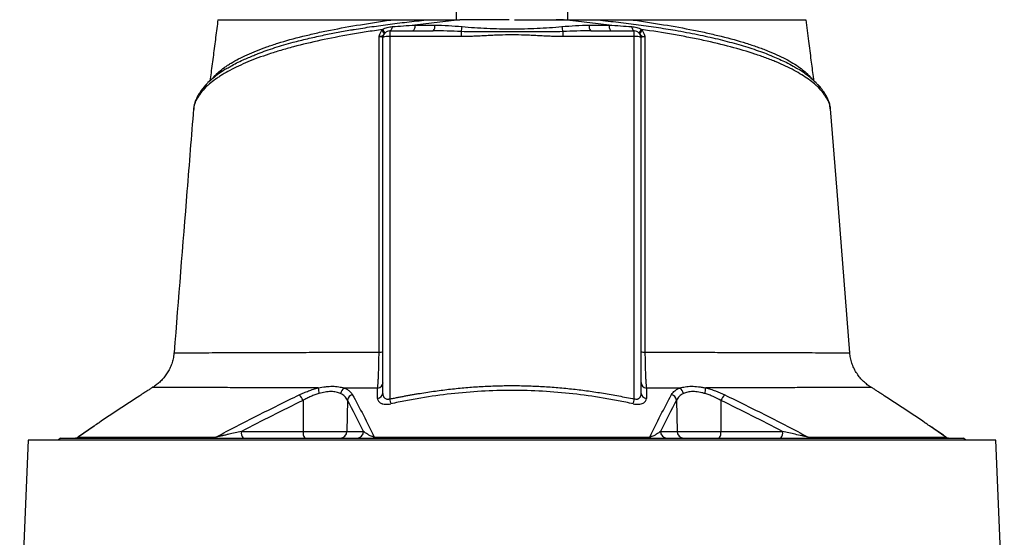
# Model space of a CAD drawing. Header units: millimetres. Extents: x 1828 to 3707, y 764 to 5009.
# Tile 9 of 10: x 2290 to 3176, y 3948 to 4413. Entities that reach past the tile are written whole.
import ezdxf

# ---------------------------------------------------------------- set-up
doc = ezdxf.new("R2010")
doc.units = ezdxf.units.MM
doc.header["$LTSCALE"] = 2

msp = doc.modelspace()

# ---------------------------------------------------------------- linework, layer by layer
at = {"color": 7, "linetype": 'Continuous', "lineweight": 25}
for p, q in [((2622.79, 4402.91), (2622.79, 4397.75)), ((2622.79, 4402.91), (2661.97, 4402.91)), ((2686.96, 4402.26), (2686.96, 4397.75)), ((2778.63, 4402.26), (2778.63, 4397.75)), ((2803.62, 4402.91), (2842.79, 4402.91)), ((2842.79, 4397.75), (2842.79, 4402.91)), ((2616.79, 4077.67), (2616.79, 4396.91)), ((2622.79, 4397.75), (2622.79, 4071.93)), ((2686.96, 4397.75), (2622.79, 4397.75)), ((2842.79, 4397.75), (2778.63, 4397.75)), ((2842.79, 4071.93), (2842.79, 4397.75)), ((2848.79, 4396.91), (2848.79, 4077.66)), ((3008.05, 4354.44), (3007.91, 4354.6)), ((2446.58, 4332.71), (2446.54, 4332.22)), ((3019.15, 4332.11), (3019.04, 4332.71)), ((3036.46, 4113.55), (3036.54, 4113.55)), ((3055.93, 4082.33), (3055.9, 4082.33)), ((2544.86, 4070.7), (2544.98, 4042.81)), ((2584.78, 4070.99), (2584.3, 4042.81)), ((2880.81, 4070.99), (2881.28, 4042.81)), ((2920.73, 4070.7), (2920.6, 4042.81)), ((2356.56, 4047.34), (2343.1, 4038.03)), ((2489.47, 4042.81), (2544.98, 4042.81)), ((2544.98, 4042.81), (2584.3, 4042.81)), ((2584.3, 4042.81), (2599.27, 4042.81)), ((2866.32, 4042.81), (2881.28, 4042.81)), ((2881.28, 4042.81), (2920.6, 4042.81)), ((2920.6, 4042.81), (2976.12, 4042.81)), ((2297.78, 4034.91), (2290.09, 3852.18)), ((3167.81, 4034.91), (2297.78, 4034.91)), ((2326.79, 4036.91), (2324.79, 4034.91)), ((2326.79, 4036.91), (3138.79, 4036.91)), ((3140.79, 4034.91), (3138.79, 4036.91)), ((3175.5, 3852.14), (3167.81, 4034.91))]:
    msp.add_line(p, q, dxfattribs=at)
at = {"color": 8, "linetype": 'Continuous', "lineweight": 25}
for p, q in [((2463.46, 4359.99), (2463.93, 4360.71)), ((3001.78, 4360.06), (3001.67, 4360.7)), ((3001.67, 4360.7), (3002.4, 4359.57)), ((2356.95, 4047.55), (2342.79, 4037.75)), ((3122.8, 4037.75), (3108.1, 4047.92))]:
    msp.add_line(p, q, dxfattribs=at)
at = {"color": 7, "linetype": 'Continuous', "lineweight": 25, "flags": 128}
for points in [[(2625.11, 4406.72), (2624.95, 4405.91), (2624.74, 4405.17), (2624.49, 4404.51), (2624.2, 4403.95), (2623.87, 4403.51), (2623.53, 4403.18), (2623.16, 4402.98), (2622.79, 4402.91)], [(2645.49, 4408.05), (2645.41, 4407.01), (2645.27, 4406.03), (2645.09, 4405.14), (2644.86, 4404.37), (2644.59, 4403.75), (2644.29, 4403.29), (2643.96, 4403.01), (2643.63, 4402.91)], [(2820.1, 4408.05), (2820.18, 4407.01), (2820.31, 4406.03), (2820.5, 4405.14), (2820.73, 4404.37), (2821, 4403.75), (2821.3, 4403.29), (2821.62, 4403.01), (2821.95, 4402.91)], [(2840.47, 4406.72), (2840.63, 4405.91), (2840.84, 4405.17), (2841.1, 4404.51), (2841.39, 4403.95), (2841.71, 4403.51), (2842.06, 4403.18), (2842.42, 4402.98), (2842.79, 4402.91)], [(3036.67, 4113.56), (3025.08, 4258.89), (3019.18, 4332.72)]]:
    msp.add_lwpolyline(points, dxfattribs=at)
at = {"color": 7, "linetype": 'Continuous', "lineweight": 25}
for centre, radius, start, end in [((2612.71, 4398.07), 5.66, 23.88868, 60.78744), ((2613.54, 4400.13), 4.84, 9.24299, 55.02444), ((2622.79, 4396.91), 6, 90, 180), ((2657.41, 4406.99), 6.12, 318.17656, 9.69023), ((2670.29, 4408.16), 17.67, 340.51498, 355.27945), ((2795.29, 4408.16), 17.67, 184.72055, 199.48502), ((2808.18, 4406.99), 6.12, 170.30977, 221.82344), ((2842.79, 4396.91), 6, 0, 90), ((2852.04, 4400.13), 4.84, 124.97556, 170.75701), ((2852.87, 4398.07), 5.66, 119.21256, 156.11132), ((2621.32, 4386.34), 11.5, 82.65042, 113.19586), ((2844.26, 4386.34), 11.5, 66.80414, 97.34958), ((2613.87, 4129.53), 15.43, 267.53228, 280.90614), ((2851.71, 4129.53), 15.43, 259.09391, 272.46771), ((2577.13, 4081.57), 18.51, 178.99491, 194.70553), ((2585.96, 4075.72), 7.34, 123.64611, 171.45211), ((2611.34, 4087.17), 5.46, 276.73252, 356.74598), ((2854.25, 4087.17), 5.46, 183.25435, 263.26851), ((2879.62, 4075.72), 7.34, 8.54574, 56.35025), ((2888.46, 4081.57), 18.51, 345.29632, 1.00913), ((2530.94, 4065.06), 15.02, 22.05748, 45.25191), ((2591.06, 4069.91), 6.37, 106.81928, 170.22076), ((2611.33, 4077.99), 5.47, 276.15505, 356.64553), ((2854.25, 4077.98), 5.47, 183.35451, 263.84499), ((2874.53, 4069.91), 6.37, 9.78019, 73.18254), ((2934.65, 4065.06), 15.02, 134.74778, 157.94153), ((2728.69, 4094.25), 108.23, 191.90059, 194.22634), ((2736.9, 4094.25), 108.21, 345.77228, 348.09828), ((2339.61, 4042.91), 6, 270.00008, 305.34457), ((2339.8, 4042.69), 5.78, 270.03734, 301.23082), ((2464.43, 4040.01), 3.1, 271.38011, 313.78027), ((2496.3, 4041.45), 6.97, 168.8058, 220.70472), ((2551.82, 4041.45), 6.97, 168.8058, 220.70472), ((2578.41, 4042.81), 5.9, 270.98724, 359.999), ((2593.37, 4042.81), 5.9, 270.98724, 359.999), ((2607.74, 4038.19), 1.31, 282.04832, 342.44781), ((2857.85, 4038.19), 1.31, 197.55397, 257.9527), ((2872.21, 4042.81), 5.9, 180.001, 269.01276), ((2887.18, 4042.81), 5.9, 180.001, 269.01276), ((2913.77, 4041.45), 6.97, 319.29528, 11.1942), ((2969.28, 4041.45), 6.97, 319.29528, 11.1942), ((3001.16, 4040.01), 3.1, 226.22234, 268.62013), ((3125.98, 4042.91), 6, 234.73929, 269.99999), ((3125.79, 4042.69), 5.78, 238.77219, 269.96266)]:
    msp.add_arc(centre, radius, start, end, dxfattribs=at)
at = {"color": 8, "linetype": 'Continuous', "lineweight": 25}
for centre, radius, start, end in [((2461.6, 4350.96), 5.35, 136.79731, 179.80848), ((3003.99, 4350.94), 5.36, 0.21199, 40.72616), ((2454.14, 4339.87), 5.54, 154.182, 177.13615), ((3011.44, 4339.87), 5.54, 2.86418, 25.58177)]:
    msp.add_arc(centre, radius, start, end, dxfattribs=at)
at = {"color": 7, "linetype": 'Continuous', "lineweight": 25}
for points, knots in [([(2682.79, 4412.91), (2682.79, 4418.01), (2682.79, 4423.1), (2682.79, 4433.27), (2682.79, 4438.36), (2682.79, 4445.98), (2682.79, 4448.52), (2682.79, 4453.59), (2682.79, 4456.12), (2682.79, 4459.91), (2682.79, 4461.17), (2682.79, 4463.68), (2682.79, 4464.94), (2682.79, 4466.81), (2682.79, 4467.43), (2682.79, 4468.66), (2682.79, 4469.28), (2682.79, 4470.49), (2682.79, 4471.09), (2682.79, 4471.94), (2682.79, 4472.21), (2682.79, 4472.57), (2682.79, 4472.68), (2682.79, 4472.85), (2682.79, 4472.91), (2682.79, 4472.91)], [0, 0, 0, 0, 0.25, 0.25, 0.5, 0.5, 0.625, 0.625, 0.75, 0.75, 0.8125, 0.8125, 0.875, 0.875, 0.90625, 0.90625, 0.9375, 0.9375, 0.96875, 0.96875, 0.984375, 0.984375, 0.992187, 0.992187, 1, 1, 1, 1]), ([(2782.79, 4472.91), (2782.79, 4472.91), (2782.79, 4472.85), (2782.79, 4472.68), (2782.79, 4472.56), (2782.79, 4472.2), (2782.79, 4471.92), (2782.79, 4471.07), (2782.79, 4470.47), (2782.79, 4469.25), (2782.79, 4468.64), (2782.79, 4467.4), (2782.79, 4466.78), (2782.79, 4464.91), (2782.79, 4463.66), (2782.79, 4461.15), (2782.79, 4459.88), (2782.79, 4456.09), (2782.79, 4453.56), (2782.79, 4448.5), (2782.79, 4445.96), (2782.79, 4438.35), (2782.79, 4433.27), (2782.79, 4423.09), (2782.79, 4418), (2782.79, 4412.91)], [0, 0, 0, 0, 0.007813, 0.007813, 0.015625, 0.015625, 0.03125, 0.03125, 0.0625, 0.0625, 0.09375, 0.09375, 0.125, 0.125, 0.1875, 0.1875, 0.25, 0.25, 0.375, 0.375, 0.5, 0.5, 0.75, 0.75, 1, 1, 1, 1]), ([(2468.33, 4412.91), (2467.66, 4407.64), (2466.31, 4397.08), (2464.25, 4381.1), (2462.55, 4368.04), (2461.47, 4360.32), (2461.13, 4357.9)], [0, 0, 0, 0, 0.289897, 0.579816, 0.868373, 1, 1, 1, 1]), ([(2464.87, 4361.86), (2464.95, 4361.95), (2465.03, 4362.03), (2465.19, 4362.2), (2465.43, 4362.46), (2466, 4363.06), (2466.51, 4363.57), (2467.56, 4364.6), (2468.3, 4365.28), (2470.63, 4367.31), (2472.34, 4368.65), (2475.12, 4370.65), (2476.09, 4371.31), (2478.08, 4372.62), (2479.12, 4373.27), (2482.32, 4375.21), (2484.59, 4376.48), (2491.81, 4380.24), (2497.16, 4382.66), (2506, 4386.18), (2509.08, 4387.33), (2513.9, 4389.03), (2515.54, 4389.59), (2518.89, 4390.71), (2520.61, 4391.26), (2529.33, 4393.99), (2536.75, 4396.06), (2548.52, 4398.99), (2552.56, 4399.94), (2558.78, 4401.33), (2560.88, 4401.79), (2565.13, 4402.68), (2567.29, 4403.13), (2578.18, 4405.3), (2587.23, 4406.92), (2601.28, 4409.21), (2606.05, 4409.96), (2613.31, 4411.06), (2615.75, 4411.43), (2620.66, 4412.17), (2623.14, 4412.54), (2625.62, 4412.91)], [0, 0, 0, 0, 0.003906, 0.003906, 0.007812, 0.015625, 0.03125, 0.03125, 0.0625, 0.0625, 0.125, 0.125, 0.15625, 0.15625, 0.1875, 0.1875, 0.25, 0.25, 0.375, 0.375, 0.4375, 0.4375, 0.46875, 0.46875, 0.5, 0.5, 0.625, 0.625, 0.6875, 0.6875, 0.71875, 0.71875, 0.75, 0.75, 0.875, 0.875, 0.9375, 0.9375, 0.96875, 0.96875, 1, 1, 1, 1]), ([(2468.36, 4412.91), (2468.35, 4412.91), (2468.15, 4412.91), (2469.13, 4412.91), (2471.13, 4412.91), (2473.79, 4412.91), (2476.12, 4412.91), (2477.24, 4412.91)], [0, 0, 0, 0, 0.0100151, 0.3237145, 0.5641808, 0.7907699, 1, 1, 1, 1]), ([(2477.24, 4412.91), (2482.02, 4412.91), (2493.6, 4412.91), (2516.44, 4412.91), (2544.14, 4412.91), (2576.04, 4412.91), (2603.99, 4412.91), (2621.02, 4412.91), (2625.62, 4412.91)], [0.130712, 0.130712, 0.130712, 0.130712, 0.1802911, 0.2298702, 0.2794493, 0.3290284, 0.3786074, 0.3966326, 0.3966326, 0.3966326, 0.3966326]), ([(2625.62, 4412.91), (2626.71, 4412.91), (2628.87, 4412.91), (2632.11, 4412.91), (2635.33, 4412.91), (2638.53, 4412.91), (2642.4, 4412.91), (2647.02, 4412.91), (2652.45, 4412.91), (2656.14, 4412.91), (2658.02, 4412.91)], [0, 0, 0, 0, 0.101917, 0.202879, 0.302889, 0.401951, 0.500069, 0.66183, 0.828469, 1, 1, 1, 1]), ([(2685.88, 4412.91), (2682.44, 4412.48), (2679.01, 4412.07), (2672.19, 4411.26), (2668.8, 4410.86), (2658.69, 4409.67), (2652.04, 4408.87), (2645.49, 4408.05)], [0, 0, 0, 0, 0.25, 0.25, 0.5, 0.5, 1, 1, 1, 1]), ([(2658.02, 4412.91), (2658.45, 4412.91), (2659.32, 4412.91), (2660.66, 4412.91), (2662.02, 4412.91), (2663.42, 4412.91), (2665.49, 4412.91), (2668.27, 4412.91), (2671.75, 4412.91), (2675.25, 4412.91), (2678.77, 4412.91), (2682.31, 4412.91), (2684.69, 4412.91), (2685.88, 4412.91)], [0, 0, 0, 0, 0.048202, 0.097322, 0.147367, 0.198347, 0.250267, 0.373775, 0.500284, 0.624448, 0.74908, 0.874243, 1, 1, 1, 1]), ([(2692.94, 4412.91), (2692.27, 4412.91), (2689.98, 4412.91), (2687.99, 4412.91), (2686.58, 4412.91)], [0, 0, 0, 0, 0.2890309, 1, 1, 1, 1]), ([(2735.16, 4412.91), (2735.94, 4412.91), (2737.52, 4412.91), (2739.88, 4412.91), (2742.25, 4412.91), (2744.6, 4412.91), (2746.96, 4412.91), (2749.32, 4412.91), (2751.67, 4412.91), (2754.02, 4412.91), (2756.36, 4412.91), (2758.71, 4412.91), (2761.05, 4412.91), (2763.39, 4412.91), (2765.73, 4412.91), (2768.07, 4412.91), (2770.4, 4412.91), (2772.73, 4412.91), (2775.06, 4412.91), (2777.38, 4412.91), (2778.93, 4412.91), (2779.71, 4412.91)], [0, 0, 0, 0, 0.052847, 0.105648, 0.158408, 0.211131, 0.263819, 0.316478, 0.36911, 0.421719, 0.47431, 0.526885, 0.579449, 0.632005, 0.684557, 0.737109, 0.789665, 0.842228, 0.894803, 0.947392, 1, 1, 1, 1]), ([(2779.12, 4412.91), (2778.73, 4412.91), (2776.96, 4412.91), (2774.54, 4412.91), (2772.65, 4412.91)], [0, 0, 0, 0, 0.219707, 1, 1, 1, 1]), ([(2779.82, 4412.91), (2780.41, 4412.91), (2781.59, 4412.91), (2783.37, 4412.91), (2785.13, 4412.91), (2786.88, 4412.91), (2788.63, 4412.91), (2790.37, 4412.91), (2792.1, 4412.91), (2794.24, 4412.91), (2796.74, 4412.91), (2799.59, 4412.91), (2802.34, 4412.91), (2804.99, 4412.91), (2806.72, 4412.91), (2807.57, 4412.91)], [0, 0, 0, 0, 0.062765, 0.125378, 0.187847, 0.25018, 0.312384, 0.374468, 0.436439, 0.498304, 0.604243, 0.707335, 0.807625, 0.905162, 1, 1, 1, 1]), ([(2820.1, 4408.05), (2813.56, 4408.87), (2806.93, 4409.66), (2796.85, 4410.85), (2793.46, 4411.25), (2786.65, 4412.06), (2783.24, 4412.47), (2779.82, 4412.9)], [0, 0, 0, 0, 0.5, 0.5, 0.75, 0.75, 1, 1, 1, 1]), ([(2807.57, 4412.91), (2808.76, 4412.91), (2811.1, 4412.91), (2814.58, 4412.91), (2817.99, 4412.91), (2820.24, 4412.91), (2821.35, 4412.91)], [0, 0, 0, 0, 0.256856, 0.509136, 0.756848, 1, 1, 1, 1]), ([(2821.35, 4412.91), (2822.19, 4412.91), (2824.81, 4412.91), (2829.21, 4412.91), (2834.57, 4412.91), (2838.16, 4412.91), (2839.97, 4412.91)], [0, 0, 0, 0, 0.134391, 0.418341, 0.706868, 1, 1, 1, 1]), ([(2839.99, 4412.91), (2844.96, 4412.16), (2849.88, 4411.43), (2859.57, 4409.95), (2864.33, 4409.21), (2878.37, 4406.91), (2887.4, 4405.3), (2898.26, 4403.13), (2900.41, 4402.69), (2904.67, 4401.79), (2906.78, 4401.34), (2913.03, 4399.94), (2917.07, 4398.99), (2928.86, 4396.05), (2936.26, 4393.99), (2946.67, 4390.73), (2950.02, 4389.62), (2954.88, 4387.91), (2956.47, 4387.33), (2959.58, 4386.17), (2961.09, 4385.58), (2968.5, 4382.63), (2973.86, 4380.19), (2983.47, 4375.19), (2987.72, 4372.62), (2993.24, 4368.66), (2994.94, 4367.32), (2997.28, 4365.28), (2998.02, 4364.6), (2999.07, 4363.58), (2999.58, 4363.06), (3000.16, 4362.46), (3000.4, 4362.2), (3000.56, 4362.03), (3000.63, 4361.95), (3000.71, 4361.86)], [0, 0, 0, 0, 0.0625, 0.0625, 0.125, 0.125, 0.25, 0.25, 0.28125, 0.28125, 0.3125, 0.3125, 0.375, 0.375, 0.5, 0.5, 0.5625, 0.5625, 0.59375, 0.59375, 0.625, 0.625, 0.75, 0.75, 0.875, 0.875, 0.9375, 0.9375, 0.96875, 0.96875, 0.984375, 0.992187, 0.996094, 0.996094, 1, 1, 1, 1]), ([(2839.99, 4412.91), (2840.69, 4412.91), (2842.1, 4412.91), (2844.21, 4412.91), (2846.31, 4412.91), (2848.4, 4412.91), (2850.48, 4412.91), (2852.56, 4412.91), (2854.62, 4412.91), (2856.67, 4412.91), (2858.72, 4412.91), (2860.76, 4412.91), (2862.79, 4412.91), (2868.16, 4412.91), (2876.76, 4412.91), (2888.28, 4412.91), (2899.4, 4412.91), (2910.11, 4412.91), (2920.37, 4412.91), (2930.15, 4412.91), (2939.42, 4412.91), (2948.18, 4412.91), (2956.4, 4412.91), (2964.06, 4412.91), (2971.12, 4412.91), (2976.02, 4412.91), (2979.18, 4412.91), (2980.84, 4412.91), (2982.46, 4412.91), (2984.02, 4412.91), (2985.52, 4412.91), (2986.97, 4412.91), (2987.88, 4412.91), (2988.34, 4412.91)], [0, 0, 0, 0, 0.0102993, 0.0205958, 0.0308902, 0.0411832, 0.0514754, 0.0617677, 0.0720607, 0.0823551, 0.0926516, 0.1029509, 0.1132539, 0.123561, 0.1852491, 0.2469823, 0.3088885, 0.3707352, 0.4328642, 0.4950081, 0.5572516, 0.6195486, 0.6825026, 0.7453932, 0.808835, 0.8722821, 0.8905187, 0.9087516, 0.9269848, 0.9452223, 0.963468, 0.9817259, 1, 1, 1, 1]), ([(2988.34, 4412.91), (2989.34, 4412.91), (2991.32, 4412.91), (2993.71, 4412.91), (2995.57, 4412.91), (2996.91, 4412.91), (2997.07, 4412.91), (2997.15, 4412.91)], [0, 0, 0, 0, 0.183653, 0.367231, 0.572224, 0.777102, 1, 1, 1, 1]), ([(3004.48, 4357.66), (3004.28, 4359.05), (3003.4, 4365.34), (3001.83, 4377.32), (2999.61, 4394.37), (2998.07, 4406.47), (2997.25, 4412.91)], [0, 0, 0, 0, 0.0754015, 0.3413038, 0.6494871, 1, 1, 1, 1]), ([(2616.32, 4404.09), (2611.42, 4403.38), (2606.57, 4402.66), (2599.39, 4401.53), (2597.02, 4401.14), (2592.29, 4400.36), (2589.93, 4399.96), (2578.28, 4397.94), (2569.35, 4396.22), (2552.25, 4392.54), (2544.08, 4390.6), (2534.34, 4388.01), (2532.41, 4387.48), (2528.63, 4386.42), (2526.76, 4385.88), (2523.09, 4384.8), (2521.28, 4384.24), (2517.72, 4383.13), (2515.96, 4382.57), (2507.38, 4379.72), (2501.04, 4377.37), (2489.35, 4372.5), (2484.01, 4369.98), (2476.74, 4366.08), (2474.44, 4364.77), (2471.18, 4362.76), (2470.13, 4362.08), (2468.08, 4360.73), (2467.08, 4360.04), (2464.21, 4357.98), (2462.42, 4356.59), (2459.96, 4354.5), (2459.17, 4353.8), (2457.66, 4352.4), (2456.94, 4351.69), (2456.26, 4350.98)], [0, 0, 0, 0, 0.0625, 0.0625, 0.09375, 0.09375, 0.125, 0.125, 0.25, 0.25, 0.375, 0.375, 0.40625, 0.40625, 0.4375, 0.4375, 0.46875, 0.46875, 0.5, 0.5, 0.625, 0.625, 0.75, 0.75, 0.8125, 0.8125, 0.84375, 0.84375, 0.875, 0.875, 0.9375, 0.9375, 0.96875, 0.96875, 1, 1, 1, 1]), ([(2613.34, 4397.7), (2613.36, 4397.94), (2613.41, 4398.18), (2613.51, 4398.65), (2613.57, 4398.89), (2613.77, 4399.58), (2613.93, 4400.04), (2614.47, 4401.38), (2614.93, 4402.22), (2615.47, 4403.01)], [0, 0, 0, 0, 0.125, 0.125, 0.25, 0.25, 0.5, 0.5, 1, 1, 1, 1]), ([(2616.32, 4404.09), (2616.98, 4404.51), (2617.68, 4404.87), (2619.12, 4405.48), (2619.86, 4405.73), (2621.35, 4406.15), (2622.1, 4406.32), (2623.61, 4406.58), (2624.36, 4406.66), (2625.11, 4406.72)], [0, 0, 0, 0, 0.25, 0.25, 0.5, 0.5, 0.75, 0.75, 1, 1, 1, 1]), ([(2663.44, 4408.02), (2667.5, 4408.02), (2671.56, 4407.87), (2679.71, 4407.41), (2683.8, 4407.08), (2687.91, 4406.71)], [0, 0, 0, 0, 0.5, 0.5, 1, 1, 1, 1]), ([(2778.63, 4402.26), (2774.82, 4402.1), (2771.01, 4402.01), (2763.37, 4401.91), (2759.55, 4401.9), (2751.91, 4401.92), (2748.09, 4401.94), (2740.44, 4401.98), (2736.61, 4402), (2728.96, 4402), (2725.14, 4401.98), (2717.49, 4401.94), (2713.67, 4401.92), (2706.03, 4401.9), (2702.21, 4401.91), (2694.58, 4402.01), (2690.77, 4402.1), (2686.96, 4402.26)], [0, 0, 0, 0, 0.125, 0.125, 0.25, 0.25, 0.375, 0.375, 0.5, 0.5, 0.625, 0.625, 0.75, 0.75, 0.875, 0.875, 1, 1, 1, 1]), ([(2687.91, 4406.71), (2691.61, 4406.37), (2695.32, 4406.08), (2702.77, 4405.58), (2706.51, 4405.37), (2717.77, 4404.84), (2725.29, 4404.63), (2736.6, 4404.63), (2740.37, 4404.68), (2747.88, 4404.88), (2751.63, 4405.02), (2759.1, 4405.37), (2762.83, 4405.59), (2770.27, 4406.08), (2773.98, 4406.37), (2777.68, 4406.71)], [0, 0, 0, 0, 0.125, 0.125, 0.25, 0.25, 0.5, 0.5, 0.625, 0.625, 0.75, 0.75, 0.875, 0.875, 1, 1, 1, 1]), ([(2777.68, 4406.71), (2781.78, 4407.08), (2785.87, 4407.41), (2794.03, 4407.87), (2798.09, 4408.02), (2802.15, 4408.02)], [0, 0, 0, 0, 0.5, 0.5, 1, 1, 1, 1]), ([(2840.47, 4406.72), (2841.23, 4406.66), (2841.98, 4406.58), (2843.48, 4406.32), (2844.24, 4406.15), (2845.73, 4405.73), (2846.46, 4405.48), (2847.9, 4404.87), (2848.61, 4404.51), (2849.27, 4404.09)], [0, 0, 0, 0, 0.25, 0.25, 0.5, 0.5, 0.75, 0.75, 1, 1, 1, 1]), ([(3009.35, 4350.96), (3008.66, 4351.68), (3007.94, 4352.38), (3006.43, 4353.79), (3005.64, 4354.49), (3003.17, 4356.59), (3001.4, 4357.97), (2995.69, 4362.06), (2991.36, 4364.73), (2981.67, 4369.93), (2976.31, 4372.47), (2968.92, 4375.55), (2967.4, 4376.16), (2964.32, 4377.37), (2962.75, 4377.97), (2957.95, 4379.75), (2954.64, 4380.9), (2944.39, 4384.29), (2937.12, 4386.45), (2921.71, 4390.54), (2913.56, 4392.49), (2902.81, 4394.8), (2900.62, 4395.26), (2896.22, 4396.16), (2893.99, 4396.6), (2889.49, 4397.47), (2887.22, 4397.9), (2882.63, 4398.74), (2880.32, 4399.15), (2868.65, 4401.18), (2859.07, 4402.67), (2849.27, 4404.09)], [0, 0, 0, 0, 0.03125, 0.03125, 0.0625, 0.0625, 0.125, 0.125, 0.25, 0.25, 0.375, 0.375, 0.40625, 0.40625, 0.4375, 0.4375, 0.5, 0.5, 0.625, 0.625, 0.75, 0.75, 0.78125, 0.78125, 0.8125, 0.8125, 0.84375, 0.84375, 0.875, 0.875, 1, 1, 1, 1]), ([(2850.11, 4403.01), (2850.66, 4402.22), (2851.11, 4401.38), (2851.66, 4400.04), (2851.82, 4399.58), (2852.02, 4398.89), (2852.08, 4398.65), (2852.18, 4398.18), (2852.22, 4397.94), (2852.25, 4397.7)], [0, 0, 0, 0, 0.5, 0.5, 0.75, 0.75, 0.875, 0.875, 1, 1, 1, 1]), ([(2613.21, 4114.12), (2613.24, 4137.85), (2613.26, 4161.56), (2613.3, 4208.94), (2613.31, 4232.62), (2613.34, 4279.9), (2613.34, 4303.51), (2613.35, 4350.66), (2613.34, 4374.2), (2613.34, 4397.7)], [0, 0, 0, 0, 0.25, 0.25, 0.5, 0.5, 0.75, 0.75, 1, 1, 1, 1]), ([(2617.89, 4400.36), (2617.6, 4399.95), (2617.36, 4399.57), (2616.85, 4398.92), (2616.58, 4398.66), (2615.88, 4398.24), (2615.47, 4398.08), (2614.74, 4397.89), (2614.48, 4397.84), (2613.93, 4397.76), (2613.64, 4397.72), (2613.34, 4397.7)], [0, 0, 0, 0, 0.25, 0.25, 0.5, 0.5, 0.75, 0.75, 0.875, 0.875, 1, 1, 1, 1]), ([(2616.79, 4396.91), (2616.79, 4396.99), (2616.72, 4397.07), (2616.48, 4397.19), (2616.39, 4397.23), (2616.16, 4397.31), (2616.02, 4397.34), (2615.58, 4397.45), (2615.2, 4397.51), (2614.35, 4397.62), (2613.86, 4397.67), (2613.34, 4397.7)], [0, 0, 0, 0, 0.25, 0.25, 0.375, 0.375, 0.5, 0.5, 0.75, 0.75, 1, 1, 1, 1]), ([(2778.63, 4397.75), (2777.94, 4397.75), (2776.51, 4397.75), (2774.33, 4397.78), (2772.04, 4397.83), (2769.64, 4397.9), (2767.1, 4397.99), (2764.36, 4398.1), (2760.54, 4398.27), (2755.73, 4398.52), (2750, 4398.81), (2742.37, 4399.15), (2732.82, 4399.37), (2723.26, 4399.15), (2715.62, 4398.81), (2709.89, 4398.52), (2705.06, 4398.28), (2701.24, 4398.1), (2697.96, 4397.97), (2694.41, 4397.85), (2690.58, 4397.76), (2688.13, 4397.75), (2686.96, 4397.75)], [0, 0, 0, 0, 0.022684, 0.046516, 0.071499, 0.097634, 0.124921, 0.154514, 0.187387, 0.249861, 0.312336, 0.374801, 0.499716, 0.624752, 0.687296, 0.74984, 0.812385, 0.845303, 0.874927, 0.919825, 0.961514, 1, 1, 1, 1]), ([(2847.7, 4400.36), (2847.99, 4399.95), (2848.22, 4399.57), (2848.73, 4398.92), (2849.01, 4398.66), (2849.71, 4398.24), (2850.12, 4398.08), (2850.85, 4397.89), (2851.11, 4397.84), (2851.66, 4397.76), (2851.95, 4397.72), (2852.25, 4397.7)], [0, 0, 0, 0, 0.25, 0.25, 0.5, 0.5, 0.75, 0.75, 0.875, 0.875, 1, 1, 1, 1]), ([(2852.25, 4397.7), (2851.72, 4397.67), (2851.24, 4397.62), (2850.39, 4397.51), (2850.01, 4397.45), (2849.56, 4397.34), (2849.43, 4397.31), (2849.2, 4397.23), (2849.1, 4397.19), (2848.87, 4397.07), (2848.79, 4396.99), (2848.79, 4396.91)], [0, 0, 0, 0, 0.25, 0.25, 0.5, 0.5, 0.625, 0.625, 0.75, 0.75, 1, 1, 1, 1]), ([(2852.25, 4397.7), (2852.24, 4374.2), (2852.24, 4350.66), (2852.24, 4303.51), (2852.25, 4279.9), (2852.27, 4232.62), (2852.29, 4208.94), (2852.33, 4161.56), (2852.35, 4137.85), (2852.38, 4114.12)], [0, 0, 0, 0, 0.25, 0.25, 0.5, 0.5, 0.75, 0.75, 1, 1, 1, 1]), ([(2477, 4369.32), (2477.93, 4369.92), (2481.93, 4372.52), (2489.66, 4376.41), (2497.31, 4379.53), (2500.53, 4380.84)], [0, 0, 0, 0, 0.148433, 0.64126, 1, 1, 1, 1]), ([(2967.26, 4379.95), (2971.39, 4378.19), (2978.03, 4375.34), (2985.17, 4371.53), (2988.4, 4369.53), (2989.75, 4368.7)], [0, 0, 0, 0, 0.489168, 0.787524, 1, 1, 1, 1]), ([(2476.42, 4369.1), (2475.8, 4368.73), (2473.1, 4367.16), (2468.89, 4364.27), (2463.82, 4360.41), (2460.12, 4357.19), (2458.3, 4355.17), (2457.76, 4354.57)], [0, 0, 0, 0, 0.079899, 0.347462, 0.614768, 0.887027, 1, 1, 1, 1]), ([(3007.86, 4354.29), (3007.32, 4354.88), (3005.54, 4356.85), (3001.89, 4360.13), (2996.9, 4364.06), (2992.99, 4366.83), (2990.62, 4368.23), (2990.29, 4368.42)], [0, 0, 0, 0, 0.121036, 0.400053, 0.678675, 0.955884, 1, 1, 1, 1]), ([(2456.26, 4350.98), (2454.55, 4349.2), (2453.05, 4347.35), (2450.5, 4343.68), (2449.44, 4341.86), (2448.61, 4340.15)], [0, 0, 0, 0, 0.5, 0.5, 1, 1, 1, 1]), ([(2457.73, 4354.59), (2456.77, 4353.54), (2454.58, 4351.15), (2451.89, 4347.28), (2450.05, 4344.18), (2449.32, 4342.58), (2449.18, 4342.27)], [0, 0, 0, 0, 0.2597798, 0.5928099, 0.922764, 1, 1, 1, 1]), ([(3016.44, 4342.26), (3015.8, 4343.51), (3014.49, 4346.08), (3011.73, 4350.11), (3009.49, 4353), (3008.04, 4354.43), (3007.89, 4354.58)], [0, 0, 0, 0, 0.3095242, 0.6325675, 0.9623829, 1, 1, 1, 1]), ([(3016.97, 4340.15), (3016.14, 4341.85), (3015.09, 4343.68), (3012.54, 4347.34), (3011.05, 4349.18), (3009.35, 4350.96)], [0, 0, 0, 0, 0.5, 0.5, 1, 1, 1, 1]), ([(2449.23, 4342.24), (2448.89, 4341.57), (2447.95, 4339.69), (2447.14, 4337.25), (2446.89, 4335.47), (2446.82, 4334.98)], [0, 0, 0, 0, 0.288386, 0.805955, 1, 1, 1, 1]), ([(3019.24, 4332.07), (3019.23, 4332.34), (3019.21, 4333.97), (3018.52, 4336.92), (3017.59, 4340.04), (3016.68, 4341.77), (3016.44, 4342.24)], [0, 0, 0, 0, 0.079639, 0.465129, 0.854744, 1, 1, 1, 1]), ([(2446.41, 4332.73), (2444.44, 4308.12), (2438.6, 4235.06), (2432.77, 4162), (2428.91, 4113.55)], [0, 0, 0, 0, 0.33689, 1, 1, 1, 1]), ([(2446.68, 4334.1), (2446.54, 4333.51), (2446.39, 4332.88), (2446.39, 4332.23), (2446.39, 4332.19)], [0, 0, 0, 0, 0.929181, 1, 1, 1, 1]), ([(2428.81, 4113.57), (2428.74, 4112.56), (2428.55, 4109.95), (2427.59, 4105.86), (2426.07, 4101.41), (2424.07, 4097.29), (2421.71, 4093.54), (2419.02, 4090.17), (2416.11, 4087.19), (2413, 4084.66), (2410.81, 4083.09), (2409.62, 4082.45), (2409.56, 4082.41)], [0, 0, 0, 0, 0.0791208, 0.20619, 0.3295896, 0.4494873, 0.5659352, 0.6788864, 0.7881995, 0.8936326, 0.9948283, 1, 1, 1, 1]), ([(2611.98, 4081.75), (2612.14, 4083.42), (2612.3, 4085.4), (2612.48, 4088.25), (2612.51, 4088.84), (2612.58, 4090.06), (2612.62, 4090.69), (2612.71, 4092.62), (2612.77, 4093.96), (2612.88, 4096.75), (2612.93, 4098.19), (2613, 4100.44), (2613.02, 4101.2), (2613.06, 4102.75), (2613.08, 4103.54), (2613.16, 4107.51), (2613.2, 4110.77), (2613.21, 4114.12)], [0, 0, 0, 0, 0.25, 0.25, 0.3125, 0.3125, 0.375, 0.375, 0.5, 0.5, 0.625, 0.625, 0.6875, 0.6875, 0.75, 0.75, 1, 1, 1, 1]), ([(2852.38, 4114.12), (2852.39, 4110.78), (2852.43, 4107.53), (2852.52, 4102.79), (2852.56, 4101.22), (2852.65, 4098.21), (2852.7, 4096.76), (2852.81, 4093.97), (2852.87, 4092.63), (2853, 4090.05), (2853.07, 4088.83), (2853.21, 4086.55), (2853.29, 4085.49), (2853.44, 4083.5), (2853.53, 4082.58), (2853.61, 4081.74)], [0, 0, 0, 0, 0.25, 0.25, 0.375, 0.375, 0.5, 0.5, 0.625, 0.625, 0.75, 0.75, 0.875, 0.875, 1, 1, 1, 1]), ([(3055.94, 4082.41), (3055.89, 4082.43), (3054.6, 4083.12), (3052.22, 4084.86), (3048.83, 4087.68), (3045.72, 4091.01), (3042.95, 4094.72), (3040.61, 4098.79), (3038.74, 4103.13), (3037.44, 4107.68), (3036.73, 4111.19), (3036.66, 4113.16), (3036.65, 4113.55)], [0, 0, 0, 0, 0.004239, 0.115087, 0.2316, 0.351278, 0.472986, 0.596013, 0.71991, 0.844382, 0.969226, 1, 1, 1, 1]), ([(2409.41, 4082.31), (2409.34, 4082.26), (2409.18, 4082.15), (2407.72, 4081.18), (2405.3, 4079.59), (2402.06, 4077.47), (2399.38, 4075.75), (2398.02, 4074.88)], [0, 0, 0, 0, 0.17805, 0.380751, 0.590983, 0.792748, 1, 1, 1, 1]), ([(2541.51, 4075.72), (2542.86, 4076.37), (2544.23, 4077), (2547.03, 4078.19), (2548.45, 4078.74), (2551.31, 4079.78), (2552.75, 4080.27), (2554.95, 4080.93), (2555.69, 4081.14), (2557.16, 4081.54), (2557.89, 4081.72), (2558.62, 4081.89)], [0, 0, 0, 0, 0.25, 0.25, 0.5, 0.5, 0.75, 0.75, 0.875, 0.875, 1, 1, 1, 1]), ([(2558.62, 4081.89), (2560.84, 4082.36), (2563.01, 4082.75), (2566.19, 4083.14), (2567.24, 4083.24), (2569.31, 4083.38), (2570.33, 4083.41), (2573.3, 4083.4), (2575.18, 4083.26), (2577.84, 4082.84), (2578.71, 4082.67), (2580.35, 4082.28), (2581.14, 4082.06), (2581.9, 4081.82)], [0, 0, 0, 0, 0.25, 0.25, 0.375, 0.375, 0.5, 0.5, 0.75, 0.75, 0.875, 0.875, 1, 1, 1, 1]), ([(2581.9, 4081.82), (2582.78, 4081.49), (2583.59, 4081.12), (2585.1, 4080.27), (2585.78, 4079.81), (2587.6, 4078.34), (2588.54, 4077.23), (2589.21, 4076)], [0, 0, 0, 0, 0.25, 0.25, 0.5, 0.5, 1, 1, 1, 1]), ([(2611.98, 4081.75), (2606.84, 4081.76), (2601.76, 4081.77), (2591.73, 4081.8), (2586.78, 4081.81), (2581.9, 4081.82)], [0, 0, 0, 0, 0.5, 0.5, 1, 1, 1, 1]), ([(2622.79, 4071.93), (2623.95, 4072.17), (2626.24, 4072.65), (2629.69, 4073.35), (2633.12, 4074.03), (2636.54, 4074.68), (2639.94, 4075.31), (2643.33, 4075.92), (2646.7, 4076.5), (2653.54, 4077.65), (2663.79, 4079.21), (2677.56, 4080.94), (2691.3, 4082.3), (2705.12, 4083.29), (2718.94, 4083.89), (2732.75, 4084.09), (2746.53, 4083.89), (2760.32, 4083.3), (2774.18, 4082.31), (2785.67, 4081.18), (2794.76, 4080.09), (2801.48, 4079.2), (2808.24, 4078.22), (2815.06, 4077.15), (2821.92, 4075.99), (2828.84, 4074.73), (2835.8, 4073.38), (2840.46, 4072.41), (2842.79, 4071.93)], [0, 0, 0, 0, 0.015939, 0.031794, 0.047567, 0.063258, 0.078867, 0.094395, 0.109843, 0.12521, 0.188192, 0.250162, 0.312872, 0.374969, 0.437621, 0.500012, 0.561814, 0.624018, 0.686676, 0.749836, 0.780101, 0.810643, 0.841468, 0.872581, 0.903986, 0.935688, 0.967691, 1, 1, 1, 1]), ([(2883.69, 4081.83), (2878.81, 4081.81), (2873.87, 4081.8), (2863.84, 4081.77), (2858.76, 4081.76), (2853.61, 4081.74)], [0, 0, 0, 0, 0.5, 0.5, 1, 1, 1, 1]), ([(2876.37, 4076), (2876.71, 4076.62), (2877.12, 4077.2), (2878.06, 4078.31), (2878.6, 4078.84), (2879.81, 4079.82), (2880.49, 4080.27), (2881.98, 4081.11), (2882.81, 4081.49), (2883.69, 4081.83)], [0, 0, 0, 0, 0.25, 0.25, 0.5, 0.5, 0.75, 0.75, 1, 1, 1, 1]), ([(2883.69, 4081.83), (2885.2, 4082.3), (2886.84, 4082.7), (2889.48, 4083.11), (2890.4, 4083.22), (2892.29, 4083.37), (2893.27, 4083.41), (2896.24, 4083.42), (2898.29, 4083.28), (2901.49, 4082.88), (2902.57, 4082.72), (2904.75, 4082.34), (2905.85, 4082.13), (2906.96, 4081.89)], [0, 0, 0, 0, 0.25, 0.25, 0.375, 0.375, 0.5, 0.5, 0.75, 0.75, 0.875, 0.875, 1, 1, 1, 1]), ([(2906.96, 4081.89), (2908.42, 4081.55), (2909.88, 4081.16), (2912.09, 4080.49), (2912.83, 4080.26), (2914.29, 4079.77), (2915.01, 4079.52), (2918.59, 4078.21), (2921.37, 4077.03), (2924.07, 4075.72)], [0, 0, 0, 0, 0.25, 0.25, 0.375, 0.375, 0.5, 0.5, 1, 1, 1, 1]), ([(3067.57, 4074.88), (3066.85, 4075.34), (3064.93, 4076.57), (3062.17, 4078.36), (3059.6, 4080.04), (3057.67, 4081.31), (3056.53, 4082.07), (3056.02, 4082.41), (3056.16, 4082.31), (3056.16, 4082.31)], [0, 0, 0, 0, 0.108351, 0.28718, 0.46985, 0.639472, 0.813333, 0.994852, 1, 1, 1, 1]), ([(2398.02, 4074.88), (2385.78, 4066.93), (2372.03, 4058.01), (2358.44, 4048.58), (2356.95, 4047.55)], [0, 0, 0, 0, 0.890436, 1, 1, 1, 1]), ([(2466.57, 4037.77), (2478.97, 4044.28), (2491.41, 4050.72), (2516.38, 4063.39), (2528.91, 4069.62), (2541.51, 4075.72)], [0, 0, 0, 0, 0.5, 0.5, 1, 1, 1, 1]), ([(2559.23, 4076.87), (2558.61, 4076.7), (2557.98, 4076.51), (2556.73, 4076.11), (2556.11, 4075.89), (2554.25, 4075.22), (2553.03, 4074.74), (2550.63, 4073.69), (2549.45, 4073.14), (2547.12, 4071.96), (2545.97, 4071.34), (2544.86, 4070.7)], [0, 0, 0, 0, 0.125, 0.125, 0.25, 0.25, 0.5, 0.5, 0.75, 0.75, 1, 1, 1, 1]), ([(2578.71, 4076.81), (2578.11, 4077.08), (2577.49, 4077.33), (2576.16, 4077.77), (2575.46, 4077.97), (2573.26, 4078.44), (2571.7, 4078.62), (2569.18, 4078.62), (2568.31, 4078.59), (2566.54, 4078.42), (2565.64, 4078.3), (2562.93, 4077.84), (2561.1, 4077.4), (2559.23, 4076.87)], [0, 0, 0, 0, 0.125, 0.125, 0.25, 0.25, 0.5, 0.5, 0.625, 0.625, 0.75, 0.75, 1, 1, 1, 1]), ([(2584.78, 4070.99), (2584.23, 4072.2), (2583.47, 4073.3), (2581.96, 4074.77), (2581.4, 4075.24), (2580.13, 4076.09), (2579.45, 4076.47), (2578.71, 4076.81)], [0, 0, 0, 0, 0.5, 0.5, 0.75, 0.75, 1, 1, 1, 1]), ([(2589.21, 4076), (2592.56, 4069.93), (2595.87, 4063.69), (2602.46, 4050.92), (2605.73, 4044.41), (2608.99, 4037.8)], [0, 0, 0, 0, 0.5, 0.5, 1, 1, 1, 1]), ([(2611.92, 4072.55), (2611.93, 4074.54), (2611.94, 4076.52), (2611.96, 4078.5), (2611.96, 4079.58), (2611.97, 4080.66), (2611.98, 4081.75)], [0, 0, 0, 0, 0.006000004, 0.006000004, 0.006000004, 0.009284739, 0.009284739, 0.009284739, 0.009284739]), ([(2622.79, 4071.93), (2622.55, 4071.83), (2622.3, 4071.74), (2621.8, 4071.61), (2621.54, 4071.57), (2620.77, 4071.52), (2620.29, 4071.59), (2619.43, 4071.89), (2619.06, 4072.11), (2618.44, 4072.63), (2618.17, 4072.93), (2617.73, 4073.57), (2617.55, 4073.91), (2617.26, 4074.62), (2617.14, 4074.98), (2616.87, 4076.1), (2616.79, 4076.87), (2616.79, 4077.67)], [0, 0, 0, 0, 0.0625, 0.0625, 0.125, 0.125, 0.25, 0.25, 0.375, 0.375, 0.5, 0.5, 0.625, 0.625, 0.75, 0.75, 1, 1, 1, 1]), ([(2841.8, 4067.65), (2837.32, 4068.6), (2832.82, 4069.51), (2823.81, 4071.23), (2819.3, 4072.03), (2805.73, 4074.28), (2796.67, 4075.56), (2769.42, 4078.67), (2751.16, 4079.75), (2714.44, 4079.75), (2696.17, 4078.67), (2668.92, 4075.56), (2659.85, 4074.28), (2646.29, 4072.03), (2641.77, 4071.23), (2632.76, 4069.51), (2628.27, 4068.61), (2623.79, 4067.65)], [0, 0, 0, 0, 0.0625, 0.0625, 0.125, 0.125, 0.25, 0.25, 0.5, 0.5, 0.75, 0.75, 0.875, 0.875, 0.9375, 0.9375, 1, 1, 1, 1]), ([(2848.79, 4077.66), (2848.79, 4076.87), (2848.72, 4076.1), (2848.45, 4074.99), (2848.33, 4074.62), (2848.03, 4073.91), (2847.86, 4073.58), (2847.42, 4072.94), (2847.15, 4072.63), (2846.69, 4072.24), (2846.52, 4072.13), (2846.15, 4071.91), (2845.95, 4071.82), (2845.52, 4071.67), (2845.3, 4071.61), (2844.82, 4071.55), (2844.56, 4071.54), (2843.79, 4071.59), (2843.28, 4071.72), (2842.79, 4071.93)], [0, 0, 0, 0, 0.25, 0.25, 0.375, 0.375, 0.5, 0.5, 0.625, 0.625, 0.6875, 0.6875, 0.75, 0.75, 0.8125, 0.8125, 0.875, 0.875, 1, 1, 1, 1]), ([(2853.61, 4081.74), (2853.62, 4079.77), (2853.63, 4077.79), (2853.65, 4075.81), (2853.65, 4074.72), (2853.66, 4073.64), (2853.67, 4072.55)], [0, 0, 0, 0, 0.006000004, 0.006000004, 0.006000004, 0.009285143, 0.009285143, 0.009285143, 0.009285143]), ([(2856.6, 4037.8), (2859.85, 4044.41), (2863.12, 4050.92), (2869.71, 4063.69), (2873.03, 4069.93), (2876.37, 4076)], [0, 0, 0, 0, 0.5, 0.5, 1, 1, 1, 1]), ([(2886.88, 4076.81), (2886.13, 4076.47), (2885.44, 4076.08), (2884.19, 4075.24), (2883.63, 4074.78), (2882.63, 4073.8), (2882.18, 4073.28), (2881.41, 4072.17), (2881.08, 4071.59), (2880.81, 4070.99)], [0, 0, 0, 0, 0.25, 0.25, 0.5, 0.5, 0.75, 0.75, 1, 1, 1, 1]), ([(2906.36, 4076.87), (2905.42, 4077.14), (2904.49, 4077.38), (2902.64, 4077.81), (2901.71, 4078), (2898.98, 4078.46), (2897.23, 4078.63), (2894.72, 4078.62), (2893.9, 4078.57), (2892.31, 4078.4), (2891.55, 4078.28), (2889.38, 4077.8), (2888.07, 4077.35), (2886.88, 4076.81)], [0, 0, 0, 0, 0.125, 0.125, 0.25, 0.25, 0.5, 0.5, 0.625, 0.625, 0.75, 0.75, 1, 1, 1, 1]), ([(2920.73, 4070.7), (2918.49, 4071.99), (2916.18, 4073.16), (2913.17, 4074.47), (2912.56, 4074.72), (2911.33, 4075.21), (2910.71, 4075.45), (2908.84, 4076.12), (2907.6, 4076.52), (2906.36, 4076.87)], [0, 0, 0, 0, 0.5, 0.5, 0.625, 0.625, 0.75, 0.75, 1, 1, 1, 1]), ([(2924.07, 4075.72), (2936.67, 4069.62), (2949.21, 4063.38), (2974.18, 4050.71), (2986.61, 4044.28), (2999.01, 4037.77)], [0, 0, 0, 0, 0.5, 0.5, 1, 1, 1, 1]), ([(3108.1, 4047.92), (3106.78, 4048.83), (3093.37, 4058.13), (3079.81, 4066.93), (3067.57, 4074.88)], [0, 0, 0, 0, 0.097882, 1, 1, 1, 1]), ([(2611.92, 4072.55), (2611.92, 4072.12), (2611.97, 4071.7), (2612.21, 4070.9), (2612.38, 4070.51), (2612.86, 4069.78), (2613.17, 4069.43), (2613.93, 4068.79), (2614.37, 4068.5), (2615.15, 4068.11), (2615.43, 4067.99), (2616.03, 4067.78), (2616.34, 4067.69), (2617.32, 4067.44), (2618.06, 4067.32), (2619.21, 4067.24), (2619.61, 4067.23), (2620.42, 4067.23), (2620.84, 4067.25), (2622.1, 4067.35), (2622.94, 4067.47), (2623.79, 4067.65)], [0, 0, 0, 0, 0.125, 0.125, 0.25, 0.25, 0.375, 0.375, 0.5, 0.5, 0.5625, 0.5625, 0.625, 0.625, 0.75, 0.75, 0.8125, 0.8125, 0.875, 0.875, 1, 1, 1, 1]), ([(2841.8, 4067.65), (2842.65, 4067.47), (2843.49, 4067.34), (2844.76, 4067.25), (2845.18, 4067.23), (2845.99, 4067.22), (2846.38, 4067.24), (2847.54, 4067.32), (2848.27, 4067.44), (2849.59, 4067.77), (2850.18, 4067.99), (2851.22, 4068.5), (2851.67, 4068.79), (2852.42, 4069.43), (2852.73, 4069.79), (2853.45, 4070.89), (2853.67, 4071.69), (2853.67, 4072.55)], [0, 0, 0, 0, 0.125, 0.125, 0.1875, 0.1875, 0.25, 0.25, 0.375, 0.375, 0.5, 0.5, 0.625, 0.625, 0.75, 0.75, 1, 1, 1, 1]), ([(3122.52, 4038.03), (3122.48, 4038.05), (3117.83, 4041.34), (3113.14, 4044.54), (3108.48, 4047.7)], [0, 0, 0, 0, 0.008158, 1, 1, 1, 1]), ([(2342.79, 4037.75), (2344.96, 4037.75), (2347.54, 4037.75), (2351.99, 4037.75), (2353.58, 4037.75), (2356.94, 4037.75), (2358.73, 4037.75), (2368.13, 4037.75), (2377.12, 4037.75), (2392.77, 4037.76), (2398.35, 4037.76), (2407.28, 4037.76), (2410.34, 4037.76), (2416.64, 4037.76), (2419.86, 4037.76), (2426.48, 4037.76), (2429.88, 4037.76), (2436.82, 4037.77), (2440.36, 4037.77), (2451.21, 4037.77), (2458.74, 4037.77), (2466.57, 4037.77)], [0, 0, 0, 0, 0.125, 0.125, 0.1875, 0.1875, 0.25, 0.25, 0.5, 0.5, 0.625, 0.625, 0.6875, 0.6875, 0.75, 0.75, 0.8125, 0.8125, 0.875, 0.875, 1, 1, 1, 1]), ([(2489.47, 4042.81), (2487.6, 4042.38), (2485.72, 4041.95), (2481.94, 4041.09), (2480.03, 4040.66), (2477.16, 4040.02), (2476.2, 4039.81), (2474.26, 4039.38), (2473.29, 4039.17), (2471.35, 4038.75), (2470.38, 4038.54), (2468.92, 4038.24), (2468.44, 4038.14), (2467.49, 4037.95), (2467.02, 4037.86), (2466.57, 4037.77)], [0, 0, 0, 0, 0.25, 0.25, 0.5, 0.5, 0.625, 0.625, 0.75, 0.75, 0.875, 0.875, 0.9375, 0.9375, 1, 1, 1, 1]), ([(2608.99, 4037.8), (2608.59, 4037.88), (2608.23, 4037.97), (2607.57, 4038.16), (2607.26, 4038.26), (2606.4, 4038.56), (2605.88, 4038.77), (2604.44, 4039.39), (2603.63, 4039.82), (2602.15, 4040.67), (2601.49, 4041.1), (2600.3, 4041.95), (2599.76, 4042.38), (2599.27, 4042.81)], [0, 0, 0, 0, 0.0625, 0.0625, 0.125, 0.125, 0.25, 0.25, 0.5, 0.5, 0.75, 0.75, 1, 1, 1, 1]), ([(2608.99, 4037.8), (2613.99, 4037.8), (2619.03, 4037.8), (2629.16, 4037.8), (2634.26, 4037.8), (2649.58, 4037.8), (2659.84, 4037.8), (2690.8, 4037.81), (2711.65, 4037.81), (2753.78, 4037.81), (2774.65, 4037.81), (2805.67, 4037.8), (2815.97, 4037.8), (2836.45, 4037.8), (2846.59, 4037.8), (2856.6, 4037.8)], [0, 0, 0, 0, 0.0625, 0.0625, 0.125, 0.125, 0.25, 0.25, 0.5, 0.5, 0.75, 0.75, 0.875, 0.875, 1, 1, 1, 1]), ([(2866.32, 4042.81), (2865.83, 4042.38), (2865.29, 4041.95), (2864.09, 4041.1), (2863.44, 4040.67), (2862.33, 4040.04), (2861.94, 4039.82), (2861.11, 4039.4), (2860.67, 4039.19), (2859.71, 4038.77), (2859.2, 4038.56), (2858.33, 4038.26), (2858.02, 4038.16), (2857.36, 4037.97), (2857, 4037.88), (2856.6, 4037.8)], [0, 0, 0, 0, 0.25, 0.25, 0.5, 0.5, 0.625, 0.625, 0.75, 0.75, 0.875, 0.875, 0.9375, 0.9375, 1, 1, 1, 1]), ([(2999.01, 4037.77), (2998.57, 4037.85), (2998.1, 4037.95), (2997.15, 4038.14), (2996.67, 4038.24), (2995.22, 4038.54), (2994.25, 4038.75), (2991.34, 4039.38), (2989.4, 4039.8), (2985.56, 4040.66), (2983.65, 4041.09), (2979.87, 4041.95), (2977.99, 4042.38), (2976.12, 4042.81)], [0, 0, 0, 0, 0.0625, 0.0625, 0.125, 0.125, 0.25, 0.25, 0.5, 0.5, 0.75, 0.75, 1, 1, 1, 1]), ([(2999.01, 4037.77), (3002.93, 4037.77), (3006.78, 4037.77), (3014.33, 4037.77), (3018.03, 4037.77), (3028.89, 4037.77), (3035.79, 4037.76), (3055.53, 4037.76), (3067.39, 4037.76), (3088.46, 4037.75), (3097.46, 4037.75), (3108.71, 4037.75), (3112.07, 4037.75), (3118.04, 4037.75), (3120.62, 4037.75), (3122.8, 4037.75)], [0, 0, 0, 0, 0.0625, 0.0625, 0.125, 0.125, 0.25, 0.25, 0.5, 0.5, 0.75, 0.75, 0.875, 0.875, 1, 1, 1, 1])]:
    msp.add_open_spline(points, degree=3, knots=knots, dxfattribs=at)
at = {"color": 8, "linetype": 'Continuous', "lineweight": 25}
for points, knots in [([(2500.53, 4380.84), (2501.82, 4381.39), (2507.52, 4383.83), (2519.3, 4387.78), (2534.25, 4392.2), (2548.7, 4395.85), (2561.68, 4398.76), (2574.7, 4401.37), (2584.32, 4403.09), (2594.95, 4404.88), (2606.67, 4406.69), (2623.24, 4408.96), (2640.34, 4411.07), (2652.12, 4412.3), (2658.02, 4412.91)], [0, 0, 0, 0, 0.036604, 0.161586, 0.283143, 0.371116, 0.459431, 0.536569, 0.613938, 0.632035, 0.723338, 0.81501, 0.907312, 1, 1, 1, 1]), ([(2807.57, 4412.91), (2813.81, 4412.26), (2826.3, 4410.95), (2844.57, 4408.68), (2862.43, 4406.18), (2880.99, 4403.21), (2899.64, 4399.71), (2918.02, 4395.63), (2935.09, 4391.19), (2950.67, 4386.32), (2961.53, 4382.56), (2966.44, 4380.33), (2967.26, 4379.95)], [0, 0, 0, 0, 0.0961945, 0.1923904, 0.2904229, 0.3884517, 0.5078044, 0.6232275, 0.7386515, 0.8573997, 0.9761498, 1, 1, 1, 1]), ([(2448.61, 4340.15), (2447.8, 4338.33), (2446.68, 4335.86), (2446.6, 4333.38), (2446.58, 4332.71)], [0, 0, 0, 0, 0.733941, 1, 1, 1, 1]), ([(3019.04, 4332.71), (3018.85, 4334.23), (3018.54, 4336.71), (3017.42, 4339.18), (3016.97, 4340.15)], [0, 0, 0, 0, 0.608316, 1, 1, 1, 1]), ([(2429, 4113.55), (2429.19, 4113.55), (2429.58, 4113.55), (2433.34, 4113.56), (2439.28, 4113.57), (2447.36, 4113.58), (2457.19, 4113.61), (2468.93, 4113.65), (2482.59, 4113.69), (2498.21, 4113.75), (2515.69, 4113.81), (2534.76, 4113.88), (2554.23, 4113.94), (2573.78, 4114.01), (2593.02, 4114.07), (2606.48, 4114.1), (2613.21, 4114.12)], [0, 0, 0, 0, 0.072888, 0.151565, 0.22991, 0.301821, 0.373977, 0.446134, 0.518045, 0.591662, 0.665545, 0.739423, 0.813034, 0.875329, 0.937707, 1, 1, 1, 1]), ([(2852.38, 4114.12), (2860.04, 4114.1), (2875.4, 4114.06), (2897.17, 4113.99), (2917.9, 4113.92), (2937.34, 4113.85), (2955.41, 4113.79), (2971.93, 4113.73), (2986.89, 4113.68), (3000.11, 4113.64), (3011.51, 4113.6), (3020.91, 4113.58), (3028.25, 4113.56), (3033.32, 4113.55), (3036.23, 4113.55), (3036.39, 4113.55), (3036.46, 4113.55)], [0, 0, 0, 0, 0.0713662, 0.142859, 0.2142287, 0.2861142, 0.3582463, 0.4303817, 0.5022717, 0.575771, 0.6495302, 0.7232882, 0.796786, 0.870519, 0.9445268, 1, 1, 1, 1]), ([(2558.62, 4081.89), (2553.72, 4081.91), (2541.2, 4081.95), (2522.27, 4082.01), (2502.04, 4082.08), (2483.36, 4082.14), (2466.66, 4082.2), (2452.15, 4082.24), (2439.69, 4082.28), (2429.17, 4082.31), (2420.57, 4082.32), (2414.18, 4082.33), (2410.76, 4082.33), (2409.45, 4082.33), (2409.57, 4082.33), (2409.61, 4082.33)], [0, 0, 0, 0, 0.054432, 0.138947, 0.223463, 0.310481, 0.3975, 0.480105, 0.56271, 0.647609, 0.732509, 0.822419, 0.912328, 0.974325, 1, 1, 1, 1]), ([(3055.9, 4082.33), (3055.84, 4082.33), (3055.71, 4082.33), (3052.66, 4082.33), (3047.24, 4082.33), (3039.5, 4082.31), (3029.63, 4082.29), (3017.49, 4082.26), (3003.36, 4082.21), (2987.54, 4082.16), (2970.12, 4082.1), (2950.83, 4082.04), (2929.83, 4081.97), (2914.6, 4081.92), (2906.96, 4081.89)], [0, 0, 0, 0, 0.062354, 0.149718, 0.237082, 0.321463, 0.405844, 0.492663, 0.579481, 0.662064, 0.744647, 0.829529, 0.914411, 1, 1, 1, 1]), ([(2342.79, 4037.75), (2342.82, 4037.8), (2342.86, 4037.88), (2343.04, 4037.97), (2343.09, 4038)], [0, 0, 0, 0, 0.718801, 1, 1, 1, 1]), ([(3122.51, 4038), (3122.56, 4037.97), (3122.72, 4037.88), (3122.76, 4037.8), (3122.8, 4037.75)], [0, 0, 0, 0, 0.322216, 1, 1, 1, 1])]:
    msp.add_open_spline(points, degree=3, knots=knots, dxfattribs=at)
at = {"color": 7, "linetype": 'Continuous', "lineweight": 25}
for points in [[(2730.24, 4412.91), (2715.32, 4412.91), (2700.48, 4412.91), (2685.88, 4412.91)], [(2615.47, 4403.01), (2615.74, 4403.39), (2616.02, 4403.75), (2616.32, 4404.09)], [(2625.11, 4406.72), (2631.78, 4407.18), (2638.58, 4407.62), (2645.49, 4408.05)], [(2645.49, 4408.05), (2651.41, 4408.04), (2657.39, 4408.03), (2663.44, 4408.02)], [(2686.96, 4402.26), (2678.61, 4402.64), (2670.28, 4402.91), (2661.97, 4402.91)], [(2803.62, 4402.91), (2795.3, 4402.91), (2786.97, 4402.64), (2778.63, 4402.26)], [(2802.15, 4408.02), (2808.19, 4408.03), (2814.18, 4408.04), (2820.1, 4408.05)], [(2820.1, 4408.05), (2827.01, 4407.62), (2833.81, 4407.18), (2840.47, 4406.72)], [(2849.27, 4404.09), (2849.57, 4403.75), (2849.85, 4403.39), (2850.11, 4403.01)], [(2463.93, 4360.71), (2464.22, 4361.09), (2464.54, 4361.48), (2464.87, 4361.86)], [(3000.71, 4361.86), (3001.05, 4361.47), (3001.37, 4361.08), (3001.67, 4360.7)], [(2544.86, 4070.7), (2526.28, 4061.65), (2507.83, 4052.32), (2489.47, 4042.81)], [(2599.27, 4042.81), (2594.48, 4052.49), (2589.66, 4061.94), (2584.78, 4070.99)], [(2880.81, 4070.99), (2875.93, 4061.94), (2871.11, 4052.49), (2866.32, 4042.81)], [(2976.12, 4042.81), (2957.76, 4052.32), (2939.31, 4061.65), (2920.73, 4070.7)]]:
    msp.add_open_spline(points, degree=3, dxfattribs=at)

doc.saveas('drawing.dxf')
